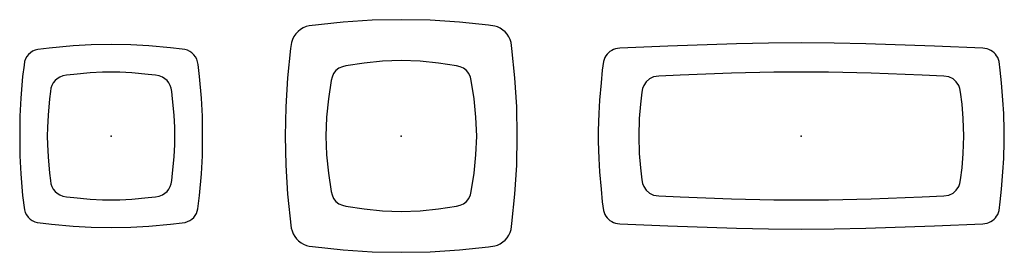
# Model space of a CAD drawing. Header units: metres. Extents: x -0.85 to 0.85, y -0.2 to 0.2.
import ezdxf

# ---------------------------------------------------------------- set-up
doc = ezdxf.new("R2010")
doc.units = ezdxf.units.M
doc.header["$MEASUREMENT"] = 0
doc.layers.get('0').update_dxf_attribs({"true_color": 0x000000})

# ---------------------------------------------------------------- blocks, each defined once
blk = doc.blocks.new('e8072ab2-41b9-4d17-a95a-974990691677')
for p, q in [((-0.2909, 0.1191), (-0.297, 0.1166)), ((-0.285, 0.1207), (-0.2909, 0.1191)), ((-0.2537, 0.1255), (-0.285, 0.1207)), ((-0.222, 0.1288), (-0.2537, 0.1255)), ((-0.1896, 0.13), (-0.222, 0.1288)), ((-0.1572, 0.1288), (-0.1896, 0.13)), ((-0.1255, 0.1255), (-0.1572, 0.1288)), ((-0.0942, 0.1207), (-0.1255, 0.1255)), ((-0.0883, 0.1191), (-0.0942, 0.1207)), ((-0.0822, 0.1166), (-0.0883, 0.1191)), ((-0.3062, 0.1073), (-0.3087, 0.1013)), ((-0.3022, 0.1126), (-0.3062, 0.1073)), ((-0.297, 0.1166), (-0.3022, 0.1126)), ((-0.077, 0.1126), (-0.0822, 0.1166)), ((-0.073, 0.1073), (-0.077, 0.1126)), ((-0.0705, 0.1013), (-0.073, 0.1073)), ((-0.3103, 0.0953), (-0.3151, 0.0641)), ((-0.3087, 0.1013), (-0.3103, 0.0953)), ((-0.0689, 0.0953), (-0.0705, 0.1013)), ((-0.0641, 0.0641), (-0.0689, 0.0953)), ((-0.3151, 0.0641), (-0.3184, 0.0324)), ((-0.0609, 0.0324), (-0.0641, 0.0641)), ((-0.3184, 0.0324), (-0.3196, 0)), ((-0.0596, 0), (-0.0609, 0.0324)), ((-0.3196, 0), (-0.3184, -0.0324)), ((-0.0609, -0.0324), (-0.0596, 0)), ((-0.3184, -0.0324), (-0.3151, -0.0641)), ((-0.0641, -0.0641), (-0.0609, -0.0324)), ((-0.3151, -0.0641), (-0.3103, -0.0953)), ((-0.0689, -0.0953), (-0.0641, -0.0641)), ((-0.3103, -0.0953), (-0.3087, -0.1013)), ((-0.3087, -0.1013), (-0.3062, -0.1073)), ((-0.073, -0.1073), (-0.0705, -0.1013)), ((-0.0705, -0.1013), (-0.0689, -0.0953)), ((-0.3062, -0.1073), (-0.3022, -0.1126)), ((-0.3022, -0.1126), (-0.297, -0.1166)), ((-0.297, -0.1166), (-0.2909, -0.1191)), ((-0.0883, -0.1191), (-0.0822, -0.1166)), ((-0.0822, -0.1166), (-0.077, -0.1126)), ((-0.077, -0.1126), (-0.073, -0.1073)), ((-0.2909, -0.1191), (-0.285, -0.1207)), ((-0.285, -0.1207), (-0.2537, -0.1255)), ((-0.2537, -0.1255), (-0.222, -0.1288)), ((-0.222, -0.1288), (-0.1896, -0.13)), ((-0.1896, -0.13), (-0.1572, -0.1288)), ((-0.1572, -0.1288), (-0.1255, -0.1255)), ((-0.1255, -0.1255), (-0.0942, -0.1207)), ((-0.0942, -0.1207), (-0.0883, -0.1191))]:
    blk.add_line(p, q)
blk = doc.blocks.new('2e73d652-c3b7-4d27-a63e-bb16383e51d6')
blk.add_polyline3d([(-0.3792, -0.1583, 0), (-0.3778, -0.1633, 0), (-0.3758, -0.1681, 0), (-0.3732, -0.1726, 0), (-0.37, -0.1767, 0), (-0.3664, -0.1804, 0), (-0.3623, -0.1836, 0), (-0.3578, -0.1862, 0), (-0.353, -0.1882, 0), (-0.348, -0.1895, 0), (-0.3428, -0.1902, 0), (-0.2897, -0.1959, 0), (-0.2397, -0.199, 0), (-0.1896, -0.2, 0), (-0.1395, -0.199, 0), (-0.0895, -0.1959, 0), (-0.039, -0.1906, 0), (-0.0286, -0.1892, 0), (-0.0237, -0.1875, 0), (-0.019, -0.1852, 0), (-0.0146, -0.1823, 0), (-0.0107, -0.1789, 0), (-0.0073, -0.1749, 0), (-0.0044, -0.1706, 0), (-0.002, -0.1659, 0), (-0.0004, -0.1609, 0), (0.001, -0.1506, 0), (0.0063, -0.1001, 0), (0.0094, -0.0501, 0), (0.0104, 0, 0), (0.0094, 0.0501, 0), (0.0063, 0.1001, 0), (0.001, 0.1506, 0), (-0.0004, 0.1609, 0), (-0.002, 0.1659, 0), (-0.0044, 0.1706, 0), (-0.0073, 0.1749, 0), (-0.0107, 0.1789, 0), (-0.0146, 0.1823, 0), (-0.019, 0.1852, 0), (-0.0237, 0.1875, 0), (-0.0286, 0.1892, 0), (-0.039, 0.1906, 0), (-0.0895, 0.1959, 0), (-0.1395, 0.199, 0), (-0.1896, 0.2, 0), (-0.2397, 0.199, 0), (-0.2897, 0.1959, 0), (-0.348, 0.1895, 0), (-0.3533, 0.1881, 0), (-0.3584, 0.186, 0), (-0.3632, 0.1831, 0), (-0.3675, 0.1796, 0), (-0.3713, 0.1756, 0), (-0.3745, 0.1711, 0), (-0.377, 0.1661, 0), (-0.3789, 0.1609, 0), (-0.3802, 0.1506, 0), (-0.3855, 0.1001, 0), (-0.3886, 0.0501, 0), (-0.3896, 0, 0), (-0.3886, -0.0501, 0), (-0.3855, -0.1001, 0), (-0.3792, -0.1583, 0)])
blk.add_point((-0.1896, 0))
blk = doc.blocks.new('737fc1fa-611f-4a99-ae74-f0a3cdc93a62')
blk.add_polyline3d([(-0.8161, 0.1488, 0), (-0.8161, 0.1488, 0), (-0.8206, 0.1477, 0), (-0.8249, 0.1458, 0), (-0.8287, 0.1433, 0), (-0.8321, 0.1402, 0), (-0.835, 0.1365, 0), (-0.8372, 0.1325, 0), (-0.8386, 0.1281, 0), (-0.8396, 0.1219, 0), (-0.8421, 0.1021, 0), (-0.8454, 0.0649, 0), (-0.8471, 0.0341, 0), (-0.8471, -0.0341, 0), (-0.8454, -0.0649, 0), (-0.8421, -0.1021, 0), (-0.8388, -0.1272, 0), (-0.8375, -0.1317, 0), (-0.8354, -0.1358, 0), (-0.8327, -0.1396, 0), (-0.8293, -0.1428, 0), (-0.8255, -0.1454, 0), (-0.8213, -0.1474, 0), (-0.8168, -0.1486, 0), (-0.8167, -0.1486, 0), (-0.7922, -0.1518, 0), (-0.7548, -0.1551, 0), (-0.7239, -0.1568, 0), (-0.6896, -0.1575, 0), (-0.6554, -0.1568, 0), (-0.6244, -0.1551, 0), (-0.587, -0.1518, 0), (-0.5672, -0.1494, 0), (-0.5618, -0.1486, 0), (-0.5617, -0.1486, 0), (-0.5577, -0.1473, 0), (-0.5538, -0.1455, 0), (-0.5503, -0.1431, 0), (-0.5472, -0.1402, 0), (-0.5446, -0.1368, 0), (-0.5425, -0.1331, 0), (-0.541, -0.1291, 0), (-0.5401, -0.125, 0), (-0.5372, -0.1021, 0), (-0.5338, -0.0649, 0), (-0.5321, -0.0341, 0), (-0.5321, 0.0341, 0), (-0.5338, 0.0649, 0), (-0.5372, 0.1021, 0), (-0.5398, 0.1232, 0), (-0.5405, 0.1278, 0), (-0.5419, 0.1321, 0), (-0.5441, 0.1362, 0), (-0.5468, 0.1399, 0), (-0.5502, 0.143, 0), (-0.5539, 0.1456, 0), (-0.5581, 0.1476, 0), (-0.5625, 0.1488, 0), (-0.5671, 0.1494, 0), (-0.5672, 0.1494, 0), (-0.587, 0.1518, 0), (-0.6244, 0.1551, 0), (-0.6554, 0.1568, 0), (-0.6896, 0.1575, 0), (-0.7239, 0.1568, 0), (-0.7548, 0.1551, 0), (-0.7962, 0.1512, 0), (-0.8161, 0.1488, 0)])
blk.add_point((-0.6896, 0))
blk = doc.blocks.new('d18030ff-73b1-4ef3-9db0-3149595d0362')
for p, q in [((0.2543, 0.1032), (0.2452, 0.1017)), ((0.2911, 0.1049), (0.2543, 0.1032)), ((0.3794, 0.108), (0.2911, 0.1049)), ((0.4527, 0.1096), (0.3794, 0.108)), ((0.4997, 0.11), (0.4527, 0.1096)), ((0.5467, 0.1096), (0.4997, 0.11)), ((0.62, 0.108), (0.5467, 0.1096)), ((0.7083, 0.1049), (0.62, 0.108)), ((0.7451, 0.1032), (0.7083, 0.1049)), ((0.7541, 0.1017), (0.7451, 0.1032)), ((0.2282, 0.0869), (0.2263, 0.0819)), ((0.2324, 0.0933), (0.2282, 0.0869)), ((0.2382, 0.0983), (0.2324, 0.0933)), ((0.2452, 0.1017), (0.2382, 0.0983)), ((0.7612, 0.0983), (0.7541, 0.1017)), ((0.7669, 0.0933), (0.7612, 0.0983)), ((0.7712, 0.0869), (0.7669, 0.0933)), ((0.7731, 0.0819), (0.7712, 0.0869)), ((0.2252, 0.0755), (0.2226, 0.0547)), ((0.2263, 0.0819), (0.2252, 0.0755)), ((0.7742, 0.0755), (0.7731, 0.0819)), ((0.7768, 0.0547), (0.7742, 0.0755)), ((0.2226, 0.0547), (0.2206, 0.0303)), ((0.7788, 0.0303), (0.7768, 0.0547)), ((0.2206, 0.0303), (0.2197, 0)), ((0.7797, 0), (0.7788, 0.0303)), ((0.2197, 0), (0.2206, -0.0303)), ((0.7788, -0.0303), (0.7797, 0)), ((0.2206, -0.0303), (0.2226, -0.0547)), ((0.7768, -0.0547), (0.7788, -0.0303)), ((0.2226, -0.0547), (0.2252, -0.0755)), ((0.7742, -0.0755), (0.7768, -0.0547)), ((0.2252, -0.0755), (0.2263, -0.0819)), ((0.2263, -0.0819), (0.2282, -0.0869)), ((0.7712, -0.0869), (0.7731, -0.0819)), ((0.7731, -0.0819), (0.7742, -0.0755)), ((0.2282, -0.0869), (0.2324, -0.0933)), ((0.2324, -0.0933), (0.2382, -0.0983)), ((0.2382, -0.0983), (0.2452, -0.1017)), ((0.2452, -0.1017), (0.2543, -0.1032)), ((0.7451, -0.1032), (0.7541, -0.1017)), ((0.7541, -0.1017), (0.7612, -0.0983)), ((0.7612, -0.0983), (0.7669, -0.0933)), ((0.7669, -0.0933), (0.7712, -0.0869)), ((0.2543, -0.1032), (0.2911, -0.1049)), ((0.2911, -0.1049), (0.3794, -0.108)), ((0.3794, -0.108), (0.4527, -0.1096)), ((0.4527, -0.1096), (0.4997, -0.11)), ((0.4997, -0.11), (0.5467, -0.1096)), ((0.5467, -0.1096), (0.62, -0.108)), ((0.62, -0.108), (0.7083, -0.1049)), ((0.7083, -0.1049), (0.7451, -0.1032))]:
    blk.add_line(p, q)
blk = doc.blocks.new('3ac41e84-a5a1-4c32-8cb1-aabe737dce12')
for p, q in [((-0.7726, 0.1034), (-0.7782, 0.1012)), ((-0.7663, 0.1044), (-0.7726, 0.1034)), ((-0.7536, 0.1059), (-0.7663, 0.1044)), ((-0.7255, 0.1085), (-0.7536, 0.1059)), ((-0.7045, 0.1097), (-0.7255, 0.1085)), ((-0.6896, 0.11), (-0.7045, 0.1097)), ((-0.6747, 0.1097), (-0.6896, 0.11)), ((-0.6537, 0.1085), (-0.6747, 0.1097)), ((-0.6256, 0.1059), (-0.6537, 0.1085)), ((-0.6129, 0.1044), (-0.6256, 0.1059)), ((-0.6067, 0.1034), (-0.6129, 0.1044)), ((-0.601, 0.1012), (-0.6067, 0.1034)), ((-0.7916, 0.087), (-0.7932, 0.0821)), ((-0.7892, 0.0915), (-0.7916, 0.087)), ((-0.7861, 0.0954), (-0.7892, 0.0915)), ((-0.7825, 0.0986), (-0.7861, 0.0954)), ((-0.7782, 0.1012), (-0.7825, 0.0986)), ((-0.5968, 0.0986), (-0.601, 0.1012)), ((-0.5931, 0.0954), (-0.5968, 0.0986)), ((-0.59, 0.0915), (-0.5931, 0.0954)), ((-0.5877, 0.087), (-0.59, 0.0915)), ((-0.586, 0.0821), (-0.5877, 0.087)), ((-0.794, 0.0767), (-0.7955, 0.064)), ((-0.7932, 0.0821), (-0.794, 0.0767)), ((-0.5852, 0.0767), (-0.586, 0.0821)), ((-0.5837, 0.064), (-0.5852, 0.0767)), ((-0.7955, 0.064), (-0.7981, 0.0359)), ((-0.5811, 0.0359), (-0.5837, 0.064)), ((-0.7981, 0.0359), (-0.7993, 0.0149)), ((-0.5799, 0.0149), (-0.5811, 0.0359)), ((-0.7993, 0.0149), (-0.7996, 0)), ((-0.7996, 0), (-0.7993, -0.0149)), ((-0.5796, 0), (-0.5799, 0.0149)), ((-0.5799, -0.0149), (-0.5796, 0)), ((-0.7993, -0.0149), (-0.7981, -0.0359)), ((-0.5811, -0.0359), (-0.5799, -0.0149)), ((-0.7981, -0.0359), (-0.7955, -0.064)), ((-0.5837, -0.064), (-0.5811, -0.0359)), ((-0.7955, -0.064), (-0.794, -0.0767)), ((-0.5852, -0.0767), (-0.5837, -0.064)), ((-0.794, -0.0767), (-0.7932, -0.0821)), ((-0.7932, -0.0821), (-0.7916, -0.087)), ((-0.5877, -0.087), (-0.586, -0.0821)), ((-0.586, -0.0821), (-0.5852, -0.0767)), ((-0.7916, -0.087), (-0.7892, -0.0915)), ((-0.7892, -0.0915), (-0.7861, -0.0954)), ((-0.7861, -0.0954), (-0.7825, -0.0986)), ((-0.7825, -0.0986), (-0.7782, -0.1012)), ((-0.7782, -0.1012), (-0.7726, -0.1034)), ((-0.6067, -0.1034), (-0.601, -0.1012)), ((-0.601, -0.1012), (-0.5968, -0.0986)), ((-0.5968, -0.0986), (-0.5931, -0.0954)), ((-0.5931, -0.0954), (-0.59, -0.0915)), ((-0.59, -0.0915), (-0.5877, -0.087)), ((-0.7726, -0.1034), (-0.7663, -0.1044)), ((-0.7663, -0.1044), (-0.7536, -0.1059)), ((-0.7536, -0.1059), (-0.7255, -0.1085)), ((-0.7255, -0.1085), (-0.7045, -0.1097)), ((-0.7045, -0.1097), (-0.6896, -0.11)), ((-0.6896, -0.11), (-0.6747, -0.1097)), ((-0.6747, -0.1097), (-0.6537, -0.1085)), ((-0.6537, -0.1085), (-0.6256, -0.1059)), ((-0.6256, -0.1059), (-0.6129, -0.1044)), ((-0.6129, -0.1044), (-0.6067, -0.1034))]:
    blk.add_line(p, q)
blk = doc.blocks.new('2d69d0eb-dd33-4926-ac38-92d24ec9fa8f')
blk.add_polyline3d([(0.1509, -0.0387, 0), (0.1523, -0.0617, 0), (0.1547, -0.0914, 0), (0.1569, -0.1133, 0), (0.1587, -0.1284, 0), (0.1598, -0.1318, 0), (0.1612, -0.135, 0), (0.1629, -0.138, 0), (0.165, -0.1408, 0), (0.1674, -0.1432, 0), (0.1701, -0.1453, 0), (0.173, -0.1472, 0), (0.1762, -0.1486, 0), (0.1796, -0.1498, 0), (0.1832, -0.1505, 0), (0.1869, -0.1508, 0), (0.27, -0.1548, 0), (0.3882, -0.1587, 0), (0.4432, -0.1596, 0), (0.4997, -0.16, 0), (0.5562, -0.1596, 0), (0.6111, -0.1587, 0), (0.7294, -0.1548, 0), (0.8124, -0.1508, 0), (0.8162, -0.1505, 0), (0.8198, -0.1498, 0), (0.8232, -0.1486, 0), (0.8263, -0.1472, 0), (0.8293, -0.1453, 0), (0.8319, -0.1432, 0), (0.8343, -0.1408, 0), (0.8364, -0.138, 0), (0.8382, -0.135, 0), (0.8396, -0.1318, 0), (0.8406, -0.1284, 0), (0.8425, -0.1133, 0), (0.8446, -0.0914, 0), (0.847, -0.0617, 0), (0.8485, -0.0387, 0), (0.8496, -0.0092, 0), (0.8496, 0.0092, 0), (0.8485, 0.0387, 0), (0.847, 0.0617, 0), (0.8446, 0.0914, 0), (0.8425, 0.1133, 0), (0.8406, 0.1284, 0), (0.8396, 0.1318, 0), (0.8382, 0.135, 0), (0.8364, 0.138, 0), (0.8343, 0.1408, 0), (0.8319, 0.1432, 0), (0.8293, 0.1453, 0), (0.8263, 0.1472, 0), (0.8232, 0.1486, 0), (0.8198, 0.1497, 0), (0.8162, 0.1505, 0), (0.8124, 0.1508, 0), (0.7294, 0.1548, 0), (0.6111, 0.1587, 0), (0.5562, 0.1596, 0), (0.4997, 0.16, 0), (0.4432, 0.1596, 0), (0.3882, 0.1587, 0), (0.27, 0.1548, 0), (0.1869, 0.1508, 0), (0.1832, 0.1505, 0), (0.1796, 0.1497, 0), (0.1762, 0.1486, 0), (0.173, 0.1472, 0), (0.1701, 0.1453, 0), (0.1674, 0.1432, 0), (0.165, 0.1408, 0), (0.1629, 0.138, 0), (0.1612, 0.135, 0), (0.1598, 0.1318, 0), (0.1587, 0.1284, 0), (0.1569, 0.1133, 0), (0.1547, 0.0914, 0), (0.1523, 0.0617, 0), (0.1509, 0.0387, 0), (0.1498, 0.0092, 0), (0.1498, -0.0092, 0), (0.1509, -0.0387, 0)])
blk.add_point((0.4997, 0))
blk.add_point((0.4997, 0))

msp = doc.modelspace()

# ---------------------------------------------------------------- linework, layer by layer
for p in [(-0.6896, 0), (-0.1896, 0)]:
    msp.add_point(p)

# ---------------------------------------------------------------- block references
for name in ['2e73d652-c3b7-4d27-a63e-bb16383e51d6', '737fc1fa-611f-4a99-ae74-f0a3cdc93a62', '2d69d0eb-dd33-4926-ac38-92d24ec9fa8f', 'e8072ab2-41b9-4d17-a95a-974990691677', '3ac41e84-a5a1-4c32-8cb1-aabe737dce12', 'd18030ff-73b1-4ef3-9db0-3149595d0362']:
    msp.add_blockref(name, (0, 0))

doc.saveas('drawing.dxf')
